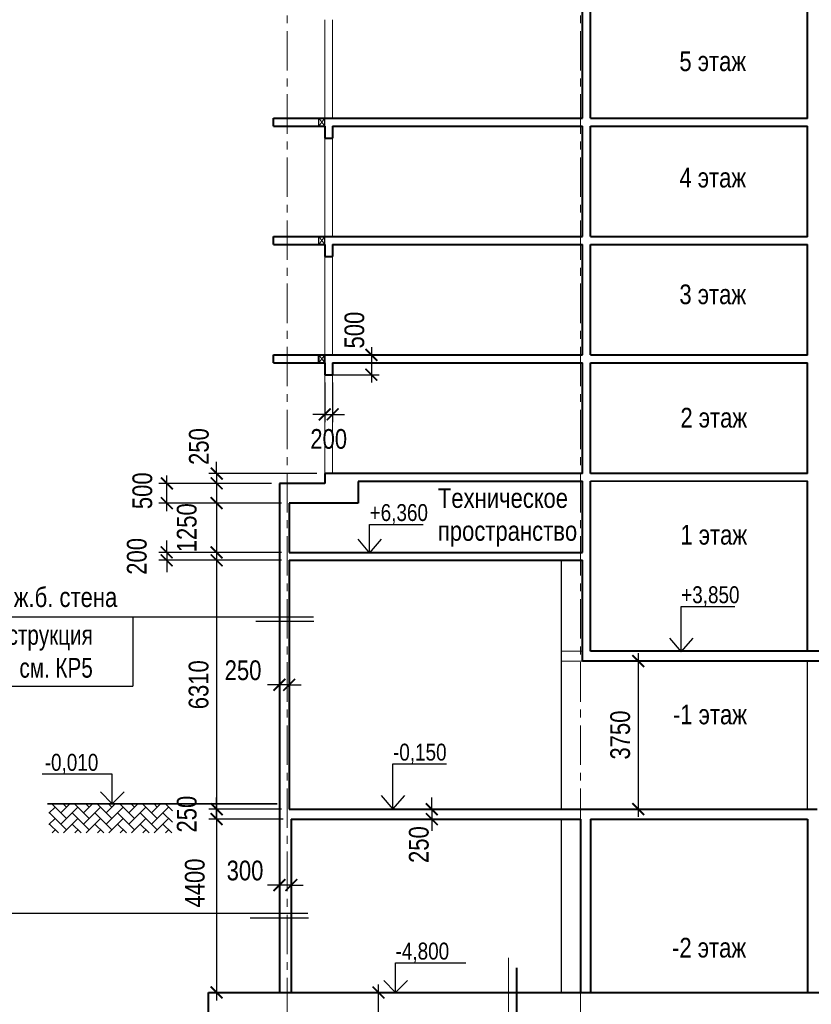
# Model space of a CAD drawing. Header units: millimetres. Extents: x 65947 to 286954, y -29687 to 89113.
# Tile 4 of 25: x 109997 to 130065, y 3081 to 28041. Entities that reach past the tile are written whole.
import ezdxf

# ---------------------------------------------------------------- set-up
doc = ezdxf.new("R2010")
doc.units = ezdxf.units.MM
doc.linetypes.add('CENTER', pattern=[2, 1.25, -0.25, 0.25, -0.25])
for name, color, linetype, lineweight in [('земля', 112, 'Continuous', 35), ('Оси', 7, 'CENTER', 15), ('перекрытия', 5, 'Continuous', 40), ('СК-050-П(литы перекрытия)', 5, 'Continuous', 40), ('СК-110-О-РАЗМЕРЫ', 7, 'Continuous', 15), ('СК-400-Т(екст)', 7, 'Continuous', 20), ('СК-600-Ш(триховка', 7, 'Continuous', 5), ('стены тонкие', 12, 'Continuous', 30)]:
    doc.layers.add(name, color=color, linetype=linetype, lineweight=lineweight)
for name, color, linetype in [('Т-ВЫНОСКИ.АР-061', 7, 'Continuous'), ('текст', 7, 'Continuous'), ('Чертеж и Рисунок', 7, 'Continuous')]:
    doc.layers.add(name, color=color, linetype=linetype)
doc.styles.add('RUSS', font='arial.ttf', dxfattribs={"width": 0.8})
doc.dimstyles.new('100-200', dxfattribs={"dimscale": 0, "dimtxt": 500, "dimasz": 300, "dimexe": 200, "dimexo": 200, "dimgap": 200, "dimtad": 1, "dimdec": 0, "dimzin": 0, "dimdsep": 46, "dimtxsty": 'RUSS', "dimblk": 'ARCHTICK', "dimcen": 0.096, "dimdle": 200, "dimclrd": 7, "dimclre": 7, "dimclrt": 256, "dimadec": 0, "dimazin": 0, "dimtfac": 1, "dimtdec": 0, "dimtmove": 2, "dimatfit": 3, "dimldrblk": 'OBLIQUE', "dimfxl": 1, "dimtolj": 1, "dimtzin": 0, "dimarcsym": 0})

# ---------------------------------------------------------------- blocks, each defined once
blk = doc.blocks.new('_ArchTick')
at = {"color": 0, "linetype": 'ByBlock', "const_width": 0.15}
blk.add_lwpolyline([(-0.5, -0.5), (0.5, 0.5)], dxfattribs=at)
blk = doc.blocks.new('*D14')
at = {"layer": 'Defpoints', "color": 0, "lineweight": 50, "transparency": 16777216}
for p in [(119090, 3381), (120511, 3381), (120511, 2181)]:
    blk.add_point(p, dxfattribs=at)
at = {"layer": 'СК-110-О-РАЗМЕРЫ', "color": 7, "lineweight": -2, "transparency": 16777216}
for p, q in [((119090, 1981), (119090, 3581)), ((120311, 3381), (118890, 3381)), ((120311, 2181), (118890, 2181))]:
    blk.add_line(p, q, dxfattribs=at)
at = {"layer": 'СК-110-О-РАЗМЕРЫ', "color": 7, "lineweight": -2, "transparency": 16777216, "xscale": 300, "yscale": 300, "zscale": 300}
for p, rotation in [((119090, 3381), 90), ((119090, 2181), 270)]:
    blk.add_blockref('_ArchTick', p, dxfattribs=dict(at, rotation=rotation))
at = {"layer": 'СК-110-О-РАЗМЕРЫ', "transparency": 16777216, "insert": (118499, 1349), "char_height": 500, "attachment_point": 5, "rotation": 90, "style": 'RUSS'}
blk.add_mtext('\\A1;1200', dxfattribs=at)
blk = doc.blocks.new('_Oblique')
at = {"color": 0, "linetype": 'ByBlock', "lineweight": -2}
blk.add_line((-0.5, -0.5), (0.5, 0.5), dxfattribs=at)
blk = doc.blocks.new('*D15')
at = {"layer": 'Defpoints', "color": 0, "lineweight": 50, "transparency": 16777216}
for p in [(120665, 8026), (120444, 7776), (120665, 7776)]:
    blk.add_point(p, dxfattribs=at)
at = {"layer": 'СК-110-О-РАЗМЕРЫ', "color": 7, "lineweight": -2, "transparency": 16777216}
for p, q in [((120444, 8026), (120444, 8326)), ((120465, 8026), (120244, 8026)), ((120444, 8026), (120444, 7776)), ((120465, 7776), (120244, 7776)), ((120444, 7776), (120444, 7476))]:
    blk.add_line(p, q, dxfattribs=at)
at = {"layer": 'СК-110-О-РАЗМЕРЫ', "color": 7, "lineweight": -2, "transparency": 16777216, "xscale": 300, "yscale": 300, "zscale": 300}
for p, rotation in [((120444, 8026), 270), ((120444, 7776), 90)]:
    blk.add_blockref('_ArchTick', p, dxfattribs=dict(at, rotation=rotation))
at = {"layer": 'СК-110-О-РАЗМЕРЫ', "transparency": 16777216, "insert": (120117, 7129), "char_height": 500, "attachment_point": 5, "rotation": 90, "style": 'RUSS'}
blk.add_mtext('\\A1;250', dxfattribs=at)
blk = doc.blocks.new('*D85')
at = {"layer": 'Defpoints', "color": 0, "lineweight": 50, "transparency": 16777216}
for p in [(116580, 6104), (116580, 5993), (116880, 5993)]:
    blk.add_point(p, dxfattribs=at)
at = {"layer": 'СК-110-О-РАЗМЕРЫ', "color": 7, "lineweight": -2, "transparency": 16777216}
for p, q in [((116580, 6193), (116580, 6304)), ((116880, 6193), (116880, 6304)), ((116580, 6104), (116280, 6104)), ((116880, 6104), (116580, 6104)), ((116880, 6104), (117180, 6104))]:
    blk.add_line(p, q, dxfattribs=at)
at = {"layer": 'СК-110-О-РАЗМЕРЫ', "color": 7, "lineweight": -2, "transparency": 16777216, "xscale": 300, "yscale": 300, "zscale": 300}
blk.add_blockref('_ArchTick', (116580, 6104), dxfattribs=at)
at = {"layer": 'СК-110-О-РАЗМЕРЫ', "color": 7, "lineweight": -2, "transparency": 16777216, "xscale": 300, "yscale": 300, "zscale": 300, "rotation": 180}
blk.add_blockref('_ArchTick', (116880, 6104), dxfattribs=at)
at = {"layer": 'СК-110-О-РАЗМЕРЫ', "transparency": 16777216, "insert": (115709, 6469), "char_height": 500, "attachment_point": 5, "style": 'RUSS'}
blk.add_mtext('\\A1;300', dxfattribs=at)
blk = doc.blocks.new('*D86')
at = {"layer": 'Defpoints', "color": 0, "lineweight": 50, "transparency": 16777216}
for p in [(116580, 11181), (116580, 11070), (116830, 11070)]:
    blk.add_point(p, dxfattribs=at)
at = {"layer": 'СК-110-О-РАЗМЕРЫ', "color": 7, "lineweight": -2, "transparency": 16777216}
for p, q in [((116580, 11270), (116580, 11381)), ((116830, 11270), (116830, 11381)), ((116580, 11181), (116280, 11181)), ((116830, 11181), (116580, 11181)), ((116830, 11181), (117130, 11181))]:
    blk.add_line(p, q, dxfattribs=at)
at = {"layer": 'СК-110-О-РАЗМЕРЫ', "color": 7, "lineweight": -2, "transparency": 16777216, "xscale": 300, "yscale": 300, "zscale": 300}
blk.add_blockref('_ArchTick', (116580, 11181), dxfattribs=at)
at = {"layer": 'СК-110-О-РАЗМЕРЫ', "color": 7, "lineweight": -2, "transparency": 16777216, "xscale": 300, "yscale": 300, "zscale": 300, "rotation": 180}
blk.add_blockref('_ArchTick', (116830, 11181), dxfattribs=at)
at = {"layer": 'СК-110-О-РАЗМЕРЫ', "transparency": 16777216, "insert": (115659, 11546), "char_height": 500, "attachment_point": 5, "style": 'RUSS'}
blk.add_mtext('\\A1;250', dxfattribs=at)
blk = doc.blocks.new('*D87')
at = {"layer": 'Defpoints', "color": 0, "lineweight": 50, "transparency": 16777216}
for p in [(113727, 16286), (115154, 16286), (115404, 15786)]:
    blk.add_point(p, dxfattribs=at)
at = {"layer": 'СК-110-О-РАЗМЕРЫ', "color": 7, "lineweight": -2, "transparency": 16777216}
for p, q in [((113727, 15586), (113727, 16486)), ((114954, 16286), (113527, 16286)), ((115204, 15786), (113527, 15786))]:
    blk.add_line(p, q, dxfattribs=at)
at = {"layer": 'СК-110-О-РАЗМЕРЫ', "color": 7, "lineweight": -2, "transparency": 16777216, "xscale": 300, "yscale": 300, "zscale": 300}
for p, rotation in [((113727, 16286), 90), ((113727, 15786), 270)]:
    blk.add_blockref('_ArchTick', p, dxfattribs=dict(at, rotation=rotation))
at = {"layer": 'СК-110-О-РАЗМЕРЫ', "transparency": 16777216, "insert": (113108, 16099), "char_height": 500, "attachment_point": 5, "rotation": 90, "style": 'RUSS'}
blk.add_mtext('\\A1;500', dxfattribs=at)
blk = doc.blocks.new('*D88')
at = {"layer": 'Defpoints', "color": 0, "lineweight": 50, "transparency": 16777216}
for p in [(117730, 16536), (114990, 16286), (116580, 16286)]:
    blk.add_point(p, dxfattribs=at)
at = {"layer": 'СК-110-О-РАЗМЕРЫ', "color": 7, "lineweight": -2, "transparency": 16777216}
for p, q in [((114990, 16536), (114990, 16836)), ((117530, 16536), (114790, 16536)), ((114990, 16536), (114990, 16286)), ((116380, 16286), (114790, 16286)), ((114990, 16286), (114990, 15986))]:
    blk.add_line(p, q, dxfattribs=at)
at = {"layer": 'СК-110-О-РАЗМЕРЫ', "color": 7, "lineweight": -2, "transparency": 16777216, "xscale": 300, "yscale": 300, "zscale": 300}
for p, rotation in [((114990, 16536), 270), ((114990, 16286), 90)]:
    blk.add_blockref('_ArchTick', p, dxfattribs=dict(at, rotation=rotation))
at = {"layer": 'СК-110-О-РАЗМЕРЫ', "transparency": 16777216, "insert": (114541, 17220), "char_height": 500, "attachment_point": 5, "rotation": 90, "style": 'RUSS'}
blk.add_mtext('\\A1;250', dxfattribs=at)
blk = doc.blocks.new('*D190')
at = {"layer": 'Defpoints', "color": 0, "lineweight": 50, "transparency": 16777216}
for p in [(116830, 15786), (114990, 14536), (116830, 14536)]:
    blk.add_point(p, dxfattribs=at)
at = {"layer": 'СК-110-О-РАЗМЕРЫ', "color": 7, "lineweight": -2, "transparency": 16777216}
for p, q in [((114990, 15986), (114990, 14336)), ((116630, 15786), (114790, 15786)), ((116630, 14536), (114790, 14536))]:
    blk.add_line(p, q, dxfattribs=at)
at = {"layer": 'СК-110-О-РАЗМЕРЫ', "color": 7, "lineweight": -2, "transparency": 16777216, "xscale": 300, "yscale": 300, "zscale": 300}
for p, rotation in [((114990, 15786), 90), ((114990, 14536), 270)]:
    blk.add_blockref('_ArchTick', p, dxfattribs=dict(at, rotation=rotation))
at = {"layer": 'СК-110-О-РАЗМЕРЫ', "transparency": 16777216, "insert": (114234, 15161), "char_height": 500, "attachment_point": 5, "rotation": 90, "style": 'RUSS'}
blk.add_mtext('\\A1;1250', dxfattribs=at)
blk = doc.blocks.new('*D191')
at = {"layer": 'Defpoints', "color": 0, "lineweight": 50, "transparency": 16777216}
for p in [(115564, 14536), (113724, 14336), (116581, 14336)]:
    blk.add_point(p, dxfattribs=at)
at = {"layer": 'СК-110-О-РАЗМЕРЫ', "color": 7, "lineweight": -2, "transparency": 16777216}
for p, q in [((113724, 14536), (113724, 14836)), ((115364, 14536), (113524, 14536)), ((113724, 14536), (113724, 14336)), ((116381, 14336), (113524, 14336)), ((113724, 14336), (113724, 14036))]:
    blk.add_line(p, q, dxfattribs=at)
at = {"layer": 'СК-110-О-РАЗМЕРЫ', "color": 7, "lineweight": -2, "transparency": 16777216, "xscale": 300, "yscale": 300, "zscale": 300}
for p, rotation in [((113724, 14536), 270), ((113724, 14336), 90)]:
    blk.add_blockref('_ArchTick', p, dxfattribs=dict(at, rotation=rotation))
at = {"layer": 'СК-110-О-РАЗМЕРЫ', "transparency": 16777216, "insert": (112968, 14436), "char_height": 500, "attachment_point": 5, "rotation": 90, "style": 'RUSS'}
blk.add_mtext('\\A1;200', dxfattribs=at)
blk = doc.blocks.new('*D192')
at = {"layer": 'Defpoints', "color": 0, "lineweight": 50, "transparency": 16777216}
for p in [(116830, 14336), (114990, 8026), (116830, 8026)]:
    blk.add_point(p, dxfattribs=at)
at = {"layer": 'СК-110-О-РАЗМЕРЫ', "color": 7, "lineweight": -2, "transparency": 16777216}
for p, q in [((114990, 14536), (114990, 7826)), ((116630, 14336), (114790, 14336)), ((116630, 8026), (114790, 8026))]:
    blk.add_line(p, q, dxfattribs=at)
at = {"layer": 'СК-110-О-РАЗМЕРЫ', "color": 7, "lineweight": -2, "transparency": 16777216, "xscale": 300, "yscale": 300, "zscale": 300}
for p, rotation in [((114990, 14336), 90), ((114990, 8026), 270)]:
    blk.add_blockref('_ArchTick', p, dxfattribs=dict(at, rotation=rotation))
at = {"layer": 'СК-110-О-РАЗМЕРЫ', "transparency": 16777216, "insert": (114534, 11181), "char_height": 500, "attachment_point": 5, "rotation": 90, "style": 'RUSS'}
blk.add_mtext('\\A1;6310', dxfattribs=at)
blk = doc.blocks.new('*D193')
at = {"layer": 'Defpoints', "color": 0, "lineweight": 50, "transparency": 16777216}
for p in [(114990, 8026), (116830, 8026), (116880, 7776)]:
    blk.add_point(p, dxfattribs=at)
at = {"layer": 'СК-110-О-РАЗМЕРЫ', "color": 7, "lineweight": -2, "transparency": 16777216}
for p, q in [((114990, 8026), (114990, 8326)), ((116630, 8026), (114790, 8026)), ((114990, 7776), (114990, 8026)), ((116680, 7776), (114790, 7776)), ((114990, 7776), (114990, 7476))]:
    blk.add_line(p, q, dxfattribs=at)
at = {"layer": 'СК-110-О-РАЗМЕРЫ', "color": 7, "lineweight": -2, "transparency": 16777216, "xscale": 300, "yscale": 300, "zscale": 300}
for p, rotation in [((114990, 8026), 270), ((114990, 7776), 90)]:
    blk.add_blockref('_ArchTick', p, dxfattribs=dict(at, rotation=rotation))
at = {"layer": 'СК-110-О-РАЗМЕРЫ', "transparency": 16777216, "insert": (114234, 7901), "char_height": 500, "attachment_point": 5, "rotation": 90, "style": 'RUSS'}
blk.add_mtext('\\A1;250', dxfattribs=at)
blk = doc.blocks.new('*D194')
at = {"layer": 'Defpoints', "color": 0, "lineweight": 50, "transparency": 16777216}
for p in [(116880, 7776), (114990, 3381), (116880, 3381)]:
    blk.add_point(p, dxfattribs=at)
at = {"layer": 'СК-110-О-РАЗМЕРЫ', "color": 7, "lineweight": -2, "transparency": 16777216}
for p, q in [((116680, 7776), (114790, 7776)), ((114990, 7976), (114990, 3181)), ((116680, 3381), (114790, 3381))]:
    blk.add_line(p, q, dxfattribs=at)
at = {"layer": 'СК-110-О-РАЗМЕРЫ', "color": 7, "lineweight": -2, "transparency": 16777216, "xscale": 300, "yscale": 300, "zscale": 300}
for p, rotation in [((114990, 7776), 90), ((114990, 3381), 270)]:
    blk.add_blockref('_ArchTick', p, dxfattribs=dict(at, rotation=rotation))
at = {"layer": 'СК-110-О-РАЗМЕРЫ', "transparency": 16777216, "insert": (114438, 6155), "char_height": 500, "attachment_point": 5, "rotation": 90, "style": 'RUSS'}
blk.add_mtext('\\A1;4400', dxfattribs=at)
blk = doc.blocks.new('*D201')
at = {"layer": 'Defpoints', "color": 0, "lineweight": 50, "transparency": 16777216}
for p in [(117730, 19541), (117730, 19041), (118913, 19041)]:
    blk.add_point(p, dxfattribs=at)
at = {"layer": 'СК-110-О-РАЗМЕРЫ', "color": 7, "lineweight": -2, "transparency": 16777216}
for p, q in [((118913, 19741), (118913, 18841)), ((117930, 19541), (119113, 19541)), ((117930, 19041), (119113, 19041))]:
    blk.add_line(p, q, dxfattribs=at)
at = {"layer": 'СК-110-О-РАЗМЕРЫ', "color": 7, "lineweight": -2, "transparency": 16777216, "xscale": 300, "yscale": 300, "zscale": 300}
for p, rotation in [((118913, 19541), 90), ((118913, 19041), 270)]:
    blk.add_blockref('_ArchTick', p, dxfattribs=dict(at, rotation=rotation))
at = {"layer": 'СК-110-О-РАЗМЕРЫ', "transparency": 16777216, "insert": (118484, 20172), "char_height": 500, "attachment_point": 5, "rotation": 90, "style": 'RUSS'}
blk.add_mtext('\\A1;500', dxfattribs=at)
blk = doc.blocks.new('*D202')
at = {"layer": 'Defpoints', "color": 0, "lineweight": 50, "transparency": 16777216}
for p in [(117730, 19041), (117930, 19041), (117930, 18035)]:
    blk.add_point(p, dxfattribs=at)
at = {"layer": 'СК-110-О-РАЗМЕРЫ', "color": 7, "lineweight": -2, "transparency": 16777216}
for p, q in [((117730, 18841), (117730, 17835)), ((117930, 18841), (117930, 17835)), ((117730, 18035), (117430, 18035)), ((117730, 18035), (117930, 18035)), ((117930, 18035), (118230, 18035))]:
    blk.add_line(p, q, dxfattribs=at)
at = {"layer": 'СК-110-О-РАЗМЕРЫ', "color": 7, "lineweight": -2, "transparency": 16777216, "xscale": 300, "yscale": 300, "zscale": 300}
blk.add_blockref('_ArchTick', (117730, 18035), dxfattribs=at)
at = {"layer": 'СК-110-О-РАЗМЕРЫ', "color": 7, "lineweight": -2, "transparency": 16777216, "xscale": 300, "yscale": 300, "zscale": 300, "rotation": 180}
blk.add_blockref('_ArchTick', (117930, 18035), dxfattribs=at)
at = {"layer": 'СК-110-О-РАЗМЕРЫ', "transparency": 16777216, "insert": (117830, 17410), "char_height": 500, "attachment_point": 5, "style": 'RUSS'}
blk.add_mtext('\\A1;200', dxfattribs=at)
blk = doc.blocks.new('*D212')
at = {"layer": 'Defpoints', "color": 0, "lineweight": 50, "transparency": 16777216}
for p in [(127518, 11781), (125677, 8031), (125677, 8031)]:
    blk.add_point(p, dxfattribs=at)
at = {"layer": 'СК-110-О-РАЗМЕРЫ', "color": 7, "lineweight": -2, "transparency": 16777216}
for p, q in [((127318, 11781), (125477, 11781)), ((125677, 11981), (125677, 7831))]:
    blk.add_line(p, q, dxfattribs=at)
at = {"layer": 'СК-110-О-РАЗМЕРЫ', "color": 7, "lineweight": -2, "transparency": 16777216, "xscale": 300, "yscale": 300, "zscale": 300}
for p, rotation in [((125677, 11781), 90), ((125677, 8031), 270)]:
    blk.add_blockref('_ArchTick', p, dxfattribs=dict(at, rotation=rotation))
at = {"layer": 'СК-110-О-РАЗМЕРЫ', "transparency": 16777216, "insert": (125222, 9906), "char_height": 500, "attachment_point": 5, "rotation": 90, "style": 'RUSS'}
blk.add_mtext('\\A1;3750', dxfattribs=at)

msp = doc.modelspace()

# ---------------------------------------------------------------- hatches: boundary and pattern name
at = {"layer": 'СК-600-Ш(триховка'}
h = msp.add_hatch(dxfattribs=at)
h.set_pattern_fill('AR-HBONE', color=256, scale=2)
h.set_pattern_definition([(45, (11613.26, -1257.73), (0, 287.3682), [609.6, -203.2]), (135, (11756.95, -1114.04), (3e-14, 287.3682), [609.6, -203.2])])
h.paths.add_polyline_path([(113872.1, 8165.8), (110739.3, 8165.8), (110739.3, 7429.6), (113872.1, 7429.6)])

# ---------------------------------------------------------------- linework, layer by layer
at = {"layer": 'земля'}
msp.add_line((110705.7, 8165.8), (116520.6, 8165.8), dxfattribs=at)
at = {"layer": 'Оси', "color": 2, "ltscale": 800}
for p, q in [((116780.3, 78950.5), (116780.3, -6338.1)), ((124215.3, 78950.5), (124215.3, -6338.1))]:
    msp.add_line(p, q, dxfattribs=at)
at = {"layer": 'перекрытия'}
for p, q in [((116430.3, 25540.7), (124265.3, 25540.7)), ((116430.3, 25340.7), (116430.3, 25540.7)), ((124465.3, 25540.7), (129963.9, 25540.7)), ((116430.3, 25340.7), (117730.3, 25340.7)), ((117730.3, 25340.7), (117730.3, 25040.7)), ((117930.3, 25340.7), (117930.3, 25040.7)), ((117930.3, 25340.7), (124265.3, 25340.7)), ((124465.3, 25340.7), (129963.9, 25340.7)), ((117730.3, 25040.7), (117930.3, 25040.7)), ((116430.3, 22540.7), (124265.3, 22540.7)), ((116430.3, 22340.7), (116430.3, 22540.7)), ((124465.3, 22540.7), (129963.9, 22540.7)), ((116430.3, 22340.7), (117730.3, 22340.7)), ((117730.3, 22340.7), (117730.3, 22040.7)), ((117930.3, 22340.7), (117930.3, 22040.7)), ((117930.3, 22340.7), (124265.3, 22340.7)), ((124465.3, 22340.7), (129963.9, 22340.7)), ((117730.3, 22040.7), (117930.3, 22040.7)), ((116430.3, 19540.7), (124265.3, 19540.7)), ((116430.3, 19340.7), (116430.3, 19540.7)), ((117580.3, 19340.7), (117580.3, 19540.7)), ((117730.3, 19340.7), (117730.3, 19540.7)), ((124465.3, 19540.7), (129963.9, 19540.7)), ((116430.3, 19340.7), (117730.3, 19340.7)), ((117730.3, 19340.7), (117730.3, 19040.7)), ((117930.3, 19340.7), (117930.3, 19040.7)), ((117930.3, 19340.7), (124265.3, 19340.7)), ((124465.3, 19340.7), (129963.9, 19340.7)), ((117730.3, 19040.7), (117930.3, 19040.7)), ((124265.3, 16537.7), (117730.3, 16535.8)), ((129965.3, 16539.4), (124465.3, 16537.7)), ((124265.3, 16337.5), (118580.3, 16335.8)), ((129965.3, 16339.3), (124465.3, 16337.6)), ((116830.3, 14535.8), (124265.3, 14535.8)), ((116830.3, 14335.8), (124265.3, 14335.8)), ((124265.3, 11780.7), (124265.3, 12030.7)), ((132965.3, 12030.7), (124465.3, 12030.7)), ((132615.3, 11780.7), (124265.3, 11780.7)), ((116830.3, 8025.8), (130215.3, 8025.8)), ((116880.3, 7775.8), (124215.3, 7775.8)), ((124465.3, 7775.8), (129965.3, 7775.8)), ((114780.3, 2180.7), (114780.3, 3380.7)), ((114780.3, 3380.7), (134980.3, 3380.7))]:
    msp.add_line(p, q, dxfattribs=at)
at = {"layer": 'перекрытия', "lineweight": 30}
for p, q in [((117580.3, 25340.7), (117580.3, 25540.7)), ((117730.3, 25340.7), (117730.3, 25540.7)), ((117580.3, 22340.7), (117580.3, 22540.7)), ((117730.3, 22340.7), (117730.3, 22540.7))]:
    msp.add_line(p, q, dxfattribs=at)
at = {"layer": 'перекрытия', "lineweight": 20}
for p, q in [((124265.3, 12030.7), (123735.3, 12030.7)), ((123735.3, 12030.7), (123735.3, 11780.7)), ((124265.3, 11780.7), (123735.3, 11780.7))]:
    msp.add_line(p, q, dxfattribs=at)
at = {"layer": 'СК-050-П(литы перекрытия)', "lineweight": 20}
for p, q in [((117730.3, 28040.7), (117730.3, 25540.7)), ((117930.3, 28040.7), (117930.3, 25540.7)), ((117580.3, 25540.7), (117730.3, 25340.7)), ((117730.3, 25540.7), (117580.3, 25340.7)), ((117730.3, 25040.7), (117730.3, 22540.7)), ((117930.3, 25040.7), (117930.3, 22540.7)), ((117580.3, 22540.7), (117730.3, 22340.7)), ((117730.3, 22540.7), (117580.3, 22340.7)), ((117730.3, 22040.7), (117730.3, 19540.7)), ((117930.3, 22040.7), (117930.3, 19540.7)), ((117580.3, 19540.7), (117730.3, 19340.7)), ((117730.3, 19540.7), (117580.3, 19340.7)), ((117730.3, 19040.7), (117730.3, 16540.7)), ((117930.3, 19040.7), (117930.3, 16540.7))]:
    msp.add_line(p, q, dxfattribs=at)
at = {"layer": 'СК-050-П(литы перекрытия)'}
for p, q in [((117730.3, 16535.8), (117730.3, 16285.8)), ((117730.3, 16285.8), (116580.3, 16285.8)), ((118580.3, 16335.8), (118580.3, 15785.8)), ((118580.3, 15785.8), (116830.3, 15785.8))]:
    msp.add_line(p, q, dxfattribs=at)
at = {"layer": 'СК-400-Т(екст)', "color": 7}
msp.add_line((122391.2, -22224), (122391.2, 4261.6), dxfattribs=at)
at = {"layer": 'СК-400-Т(екст)', "color": 7, "lineweight": 40}
msp.add_line((122591.2, 4004.3), (122591.2, 1527.1), dxfattribs=at)
at = {"layer": 'стены тонкие', "lineweight": 40}
for p, q in [((124265.3, 25540.7), (124265.3, 28343.9)), ((124465.3, 25540.7), (124465.3, 28343.9)), ((129963.9, 25539.8), (129963.9, 28340.7)), ((124265.3, 22540.7), (124265.3, 25343.9)), ((124465.3, 22540.7), (124465.3, 25343.9)), ((129963.9, 22539.8), (129963.9, 25340.7)), ((124265.3, 19540.7), (124265.3, 22343.9)), ((124465.3, 19540.7), (124465.3, 22343.9)), ((129963.9, 19539.8), (129963.9, 22340.7)), ((124265.3, 16540.7), (124265.3, 19343.9)), ((124465.3, 16540.7), (124465.3, 19343.9)), ((129963.9, 16539.8), (129963.9, 19340.7)), ((116580.3, 16285.8), (116580.3, 3380.7)), ((124265.3, 14535.8), (124265.3, 16340.7)), ((124465.3, 12030.7), (124465.3, 16340.7)), ((129965.3, 12030.7), (129965.3, 16340.7)), ((116830.3, 15785.8), (116830.3, 14535.8)), ((116830.3, 14335.8), (116830.3, 8025.8)), ((124265.3, 12030.7), (124265.3, 14335.8)), ((116880.3, 7775.8), (116880.3, 3380.7)), ((124215.3, 7775.8), (124215.3, 3380.7)), ((124465.3, 7775.8), (124465.3, 3380.7)), ((129965.3, 7775.8), (129965.3, 3380.7))]:
    msp.add_line(p, q, dxfattribs=at)
at = {"layer": 'стены тонкие'}
for p, q in [((123735.3, 8025.8), (123735.3, 14335.8)), ((129965.3, 8025.8), (129965.3, 11780.7)), ((123735.3, 3380.7), (123735.3, 7775.8))]:
    msp.add_line(p, q, dxfattribs=at)
at = {"layer": 'Т-ВЫНОСКИ.АР-061', "color": 7, "linetype": 'Continuous', "lineweight": 30}
for p, q in [((115982.4, 12789.2), (117456.1, 12789.2)), ((115843.4, 5273.1), (117317.1, 5273.1))]:
    msp.add_line(p, q, dxfattribs=at)
at = {"layer": 'текст'}
for p, q in [((118868, 14520.6), (118868, 15247.8)), ((118868, 15247.8), (120223.8, 15247.8)), ((118568, 14870.6), (118868, 14520.6)), ((118868, 14520.6), (119168, 14870.6)), ((126766, 12015.5), (126766, 13164.4)), ((126766, 13164.4), (128121.8, 13164.4)), ((126466, 12365.5), (126766, 12015.5)), ((126766, 12015.5), (127066, 12365.5)), ((119460.3, 8025.8), (119460.3, 9174.6)), ((119460.3, 9174.6), (120816.1, 9174.6)), ((112345.1, 8915.8), (110566.7, 8915.8)), ((112345.1, 8165.8), (112345.1, 8915.8)), ((112045.1, 8465.8), (112345.1, 8165.8)), ((112345.1, 8165.8), (112645.1, 8465.8)), ((119160.3, 8375.8), (119460.3, 8025.8)), ((119460.3, 8025.8), (119760.3, 8375.8)), ((119525.7, 3380.7), (119525.7, 4130.7)), ((119525.7, 4130.7), (121304.1, 4130.7)), ((119225.7, 3680.7), (119525.7, 3380.7)), ((119525.7, 3380.7), (119825.7, 3680.7))]:
    msp.add_line(p, q, dxfattribs=at)
at = {"layer": 'Чертеж и Рисунок', "linetype": 'Continuous'}
for p, q in [((106079.4, 12903.5), (117443.9, 12903.5)), ((112867.4, 12903.5), (112867.4, 11141.5)), ((106079.4, 11141.5), (112867.4, 11141.5)), ((107506.9, 5387.4), (117304.9, 5387.4))]:
    msp.add_line(p, q, dxfattribs=at)

# ---------------------------------------------------------------- texts
at = {"layer": 'СК-400-Т(екст)', "color": 7, "char_height": 500, "attachment_point": 1, "style": 'RUSS'}
for s, insert, width in [('5 этаж', (126720.5, 27237.5), 2115.003), ('4 этаж', (126720.5, 24287), 2115.003), ('3 этаж', (126720.5, 21329.2), 2115.003), ('2 этаж', (126745.9, 18201.6), 2115.003), ('1 этаж', (126745.9, 15234), 2115.003), ('Монолитная ж.б. cтена', (106479.4, 13651.9), 7637.596), ('-1 этаж', (126556.2, 10678.9), 2115.003), ('-2 этаж', (126534.2, 4766.5), 2115.003)]:
    msp.add_mtext(s, dxfattribs=dict(at, insert=insert, width=width))
at = {"layer": 'СК-400-Т(екст)', "color": 7, "insert": (120597.5, 16164.5), "char_height": 500, "attachment_point": 1, "style": 'RUSS'}
msp.add_mtext_dynamic_manual_height_columns('Техническое пространство', width=1642.38, gutter_width=4017.6, heights=[0], dxfattribs=at)
at = {"layer": 'СК-400-Т(екст)', "color": 7, "insert": (111849.5, 12694.6), "char_height": 500, "attachment_point": 3, "style": 'RUSS'}
msp.add_mtext('{\\W0.75;Фасадная конструкция\\Pсм. КР5}', dxfattribs=at)
at = {"layer": 'текст', "style": 'RUSS', "width": 0.8}
for s, p in [('+6,360', (118868, 15332.6)), ('+3,850', (126766, 13249.1)), ('-0,150', (119460.3, 9259.4)), ('-0,010', (110631.7, 9000.5)), ('-4,800', (119525.7, 4215.5))]:
    msp.add_text(s, height=428.63, dxfattribs=at).set_placement(p)

# ---------------------------------------------------------------- dimensions: what is measured, and where the dimension line sits
at = {"layer": 'СК-110-О-РАЗМЕРЫ'}
for base, p1, p2, picture, middle in [((118912.9, 19040.7), (117730.3, 19540.7), (117730.3, 19040.7), '*D201', (118484, 20171.6)), ((114989.5, 16285.8), (117730.3, 16535.8), (116580.3, 16285.8), '*D88', (114540.6, 17220)), ((113726.5, 16285.8), (115404, 15785.8), (115154, 16285.8), '*D87', (113108.1, 16098.9)), ((120443.8, 7775.8), (120664.9, 8025.8), (120664.9, 7775.8), '*D15', (120117.4, 7128.7)), ((119090.1, 3380.7), (120510.6, 2180.7), (120510.6, 3380.7), '*D14', (118498.8, 1348.9))]:
    dim = msp.add_linear_dim(base=base, p1=p1, p2=p2, angle=90, dimstyle='100-200', override={"dimscale": 1}, dxfattribs=at)
    dim.commit()
    dim.dimension.update_dxf_attribs({"geometry": picture, "text_midpoint": middle, "dimtype": 160})
for base, p1, p2, picture, middle in [((117930.3, 18035), (117730.3, 19040.7), (117930.3, 19040.7), '*D202', (117830.3, 17410)), ((116580.3, 11180.8), (116830.3, 11070.2), (116580.3, 11070.2), '*D86', (115659, 11545.7)), ((116580.3, 6103.9), (116880.3, 5993.3), (116580.3, 5993.3), '*D85', (115709, 6468.8))]:
    dim = msp.add_linear_dim(base=base, p1=p1, p2=p2, dimstyle='100-200', override={"dimscale": 1}, dxfattribs=at)
    dim.commit()
    dim.dimension.update_dxf_attribs({"geometry": picture, "text_midpoint": middle, "dimtype": 160})
for base, p1, p2, picture, middle in [((114989.5, 14535.8), (116830.3, 15785.8), (116830.3, 14535.8), '*D190', (114234.3, 15160.8)), ((113723.6, 14335.8), (115564.3, 14535.8), (116581.2, 14335.8), '*D191', (112968.3, 14435.8)), ((114989.5, 8025.8), (116830.3, 14335.8), (116830.3, 8025.8), '*D192', (114534.1, 11180.8)), ((125677.3, 8030.8), (127518, 11780.7), (125677.3, 8030.8), '*D212', (125221.8, 9905.7)), ((114989.5, 8025.8), (116880.3, 7775.8), (116830.3, 8025.8), '*D193', (114234.3, 7900.8))]:
    dim = msp.add_linear_dim(base=base, p1=p1, p2=p2, angle=90, dimstyle='100-200', override={"dimscale": 1}, dxfattribs=at)
    dim.commit()
    dim.dimension.update_dxf_attribs({"geometry": picture, "text_midpoint": middle})
dim = msp.add_linear_dim(base=(114989.5, 3380.7), p1=(116880.3, 7775.8), p2=(116880.3, 3380.7), angle=90, text='4400', dimstyle='100-200', override={"dimscale": 1}, dxfattribs=at)
dim.commit()
dim.dimension.update_dxf_attribs({"geometry": '*D194', "text_midpoint": (114438.2, 6154.8), "dimtype": 160})

doc.saveas('drawing.dxf')
